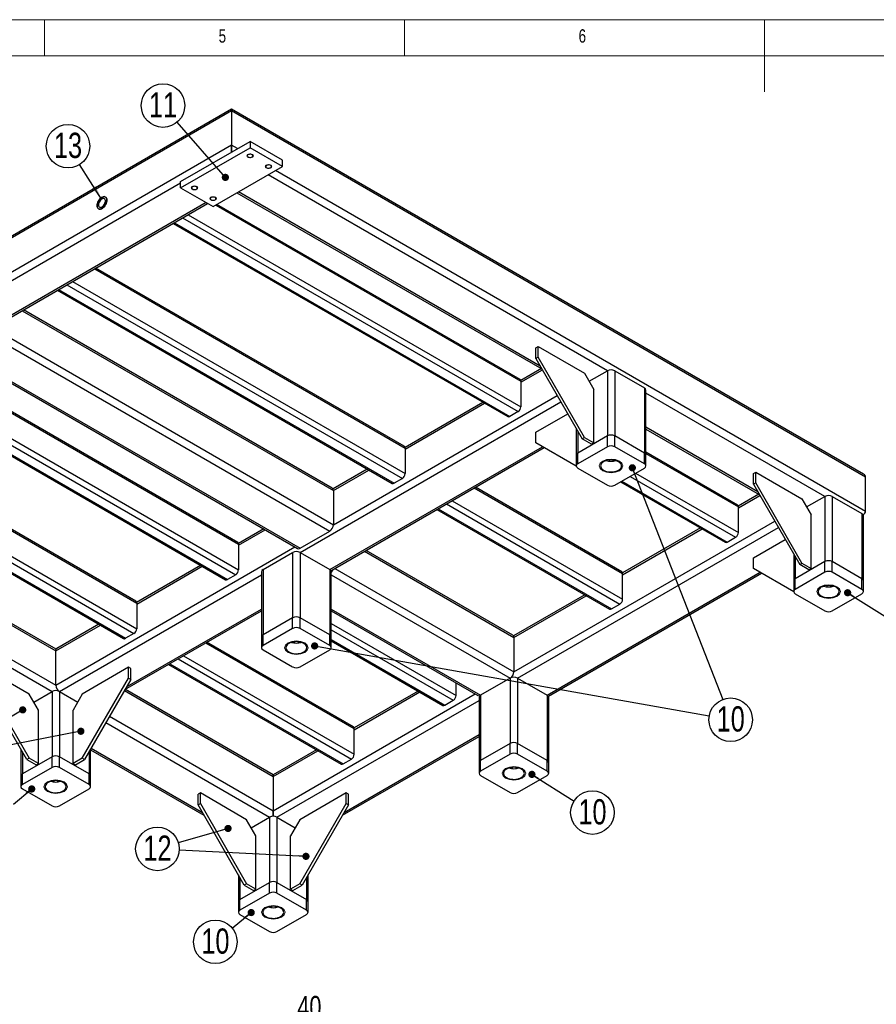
# Model space of a CAD drawing. Header units: millimetres. Extents: x 5 to 589, y 5 to 415.
# Tile 8 of 10: x 194 to 313, y 278 to 415. Entities that reach past the tile are written whole.
import ezdxf

# ---------------------------------------------------------------- set-up
doc = ezdxf.new("R2010")
doc.units = ezdxf.units.MM
doc.header["$PDSIZE"] = -1
for name, color, linetype in [('COTES', 1, 'Continuous'), ('NOTES', 6, 'Continuous'), ('TRAIT-FINS', 9, 'Continuous')]:
    doc.layers.add(name, color=color, linetype=linetype)
doc.layers.add('TRAIT-FORT', color=4, linetype='Continuous', lineweight=25)
doc.styles.add('SLDTEXTSTYLE0', font='TXT', dxfattribs={"width": 0.75})
doc.dimstyles.new('SLDDIMSTYLE1', dxfattribs={"dimtxt": 3, "dimasz": 2, "dimexe": 0, "dimexo": 0.0625, "dimgap": 0.75, "dimtad": 1, "dimlfac": 10, "dimrnd": 1e-09, "dimzin": 12, "dimdsep": 46, "dimtxsty": 'SLDTEXTSTYLE0', "dimsah": 1, "dimcen": 0.09, "dimadec": 0, "dimazin": 3, "dimtfac": 1, "dimtmove": 0, "dimatfit": 0, "dimfxl": 1, "dimfrac": 2, "dimtolj": 1, "dimtzin": 12, "dimarcsym": 0})
doc.dimstyles.new('SLDDIMSTYLE5', dxfattribs={"dimtxt": 0.18, "dimasz": 1, "dimexe": 0, "dimexo": 0.0625, "dimgap": 0, "dimtad": 0, "dimtih": 1, "dimtoh": 1, "dimdec": 0, "dimrnd": 1e-09, "dimzin": 0, "dimdsep": 46, "dimtxsty": 'Standard', "dimblk1": 'DOT', "dimblk2": 'DOT', "dimsah": 1, "dimcen": 0.09, "dimadec": 0, "dimazin": 0, "dimtfac": 1, "dimtdec": 0, "dimtofl": 0, "dimtmove": 0, "dimatfit": 3, "dimldrblk": 'DOT', "dimfxl": 1, "dimfrac": 2, "dimtolj": 1, "dimtzin": 0, "dimarcsym": 0})
doc.dimstyles.new('SLDDIMSTYLE6', dxfattribs={"dimtxt": 0.18, "dimasz": 2, "dimexe": 0, "dimexo": 0.0625, "dimgap": 0, "dimtad": 0, "dimtih": 1, "dimtoh": 1, "dimdec": 0, "dimrnd": 1e-09, "dimzin": 0, "dimdsep": 46, "dimtxsty": 'Standard', "dimsah": 1, "dimcen": 0.09, "dimadec": 0, "dimazin": 0, "dimtfac": 2, "dimtdec": 0, "dimtofl": 0, "dimtmove": 0, "dimatfit": 3, "dimfxl": 1, "dimfrac": 2, "dimtolj": 1, "dimtzin": 0, "dimarcsym": 0})

# ---------------------------------------------------------------- blocks, each defined once
blk = doc.blocks.new('SW_NOTE_15')
at = {"layer": 'NOTES', "color": 0}
blk.add_circle((-1.98, 2.28), 3.02, dxfattribs=at)
at = {"layer": 'NOTES', "color": 0, "insert": (-1.97, 4.14), "char_height": 3.5, "attachment_point": 2, "style": 'SLDTEXTSTYLE0'}
blk.add_mtext('11', dxfattribs=at)
blk = doc.blocks.new('_Dot')
at = {"color": 0, "linetype": 'ByBlock', "lineweight": -2}
blk.add_line((-0.5, 0), (-1, 0), dxfattribs=at)
at = {"color": 0, "linetype": 'ByBlock', "const_width": 0.5}
blk.add_lwpolyline([(-0.25, 0, 1), (0.25, 0, 1)], format="xyb", close=True, dxfattribs=at)
blk = doc.blocks.new('SW_NOTE_16')
at = {"layer": 'NOTES', "color": 0}
blk.add_circle((-1.61, 2.55), 3.02, dxfattribs=at)
at = {"layer": 'NOTES', "color": 0, "insert": (-1.61, 4.41), "char_height": 3.5, "attachment_point": 2, "style": 'SLDTEXTSTYLE0'}
blk.add_mtext('13', dxfattribs=at)
blk = doc.blocks.new('SW_NOTE_19')
at = {"layer": 'NOTES', "color": 0}
blk.add_circle((2.55, -1.61), 3.02, dxfattribs=at)
at = {"layer": 'NOTES', "color": 0, "insert": (2.56, 0.25), "char_height": 3.5, "attachment_point": 2, "style": 'SLDTEXTSTYLE0'}
blk.add_mtext('10', dxfattribs=at)
blk = doc.blocks.new('SW_NOTE_20')
at = {"layer": 'NOTES', "color": 0}
blk.add_circle((-2.34, -1.91), 3.02, dxfattribs=at)
at = {"layer": 'NOTES', "color": 0, "insert": (-2.33, -0.05), "char_height": 3.5, "attachment_point": 2, "style": 'SLDTEXTSTYLE0'}
blk.add_mtext('10', dxfattribs=at)
blk = doc.blocks.new('SW_NOTE_22')
at = {"layer": 'NOTES', "color": 0}
blk.add_circle((2.97, -0.53), 3.02, dxfattribs=at)
at = {"layer": 'NOTES', "color": 0, "insert": (2.98, 1.33), "char_height": 3.5, "attachment_point": 2, "style": 'SLDTEXTSTYLE0'}
blk.add_mtext('10', dxfattribs=at)
blk = doc.blocks.new('SW_NOTE_24')
at = {"layer": 'NOTES', "color": 0}
blk.add_circle((-2.9, -0.84), 3.02, dxfattribs=at)
at = {"layer": 'NOTES', "color": 0, "insert": (-2.89, 1.02), "char_height": 3.5, "attachment_point": 2, "style": 'SLDTEXTSTYLE0'}
blk.add_mtext('12', dxfattribs=at)
blk = doc.blocks.new('_D_57')
at = {"layer": 'COTES', "color": 0, "lineweight": -2, "transparency": 16777216}
for p, q in [((218.55, 275.71), (216.55, 275.71)), ((220.55, 269.22), (220.55, 275.71)), ((220.55, 275.71), (224.55, 275.71)), ((224.55, 243.27), (224.55, 275.71)), ((226.55, 275.71), (236.21, 275.71))]:
    blk.add_line(p, q, dxfattribs=at)
at = {"layer": 'COTES', "color": 0, "transparency": 16777216}
for points in [[(218.55, 276.04), (218.55, 275.38), (220.55, 275.71)], [(226.55, 276.04), (226.55, 275.38), (224.55, 275.71)]]:
    blk.add_solid(points, dxfattribs=at)
at = {"layer": 'Defpoints', "color": 0, "transparency": 16777216}
for p in [(220.55, 275.71), (220.55, 269.16), (224.55, 243.21)]:
    blk.add_point(p, dxfattribs=at)
at = {"layer": 'COTES', "color": 0, "transparency": 16777216, "insert": (233.77, 279.46), "char_height": 3, "attachment_point": 2, "style": 'SLDTEXTSTYLE0'}
blk.add_mtext('\\A1;40', dxfattribs=at)

msp = doc.modelspace()

# ---------------------------------------------------------------- linework, layer by layer
at = {"lineweight": 18}
for p, q in [((589, 415), (5, 415)), ((197, 415), (197, 410)), ((247, 410), (247, 415)), ((297, 415), (297, 405)), ((584, 410), (10, 410))]:
    msp.add_line(p, q, dxfattribs=at)
at = {"layer": 'NOTES'}
for p, q in [((192.6673, 306.0749), (195.2084, 308.1981)), ((223.0487, 288.8799), (225.692, 291.0366))]:
    msp.add_line(p, q, dxfattribs=at)
at = {"layer": 'TRAIT-FINS', "lineweight": 18, "flags": 128}
for points in [[(225.2135, 395.9102), (225.115, 395.9953), (225.0804, 396.0957), (225.115, 396.1961), (225.2135, 396.2813), (225.361, 396.3381), (225.5349, 396.3581), (225.7089, 396.3381), (225.8563, 396.2813), (225.9549, 396.1961), (225.9895, 396.0957), (225.9549, 395.9953), (225.8563, 395.9102), (225.7089, 395.8533), (225.5349, 395.8333), (225.361, 395.8533), (225.2135, 395.9102)], [(227.7848, 394.4258), (227.6863, 394.5109), (227.6517, 394.6113), (227.6863, 394.7117), (227.7848, 394.7969), (227.9323, 394.8538), (228.1062, 394.8737), (228.2802, 394.8538), (228.4276, 394.7969), (228.5262, 394.7117), (228.5608, 394.6113), (228.5262, 394.5109), (228.4276, 394.4258), (228.2802, 394.3689), (228.1062, 394.3489), (227.9323, 394.3689), (227.7848, 394.4258)], [(217.4996, 391.457), (217.4011, 391.5422), (217.3665, 391.6426), (217.4011, 391.743), (217.4996, 391.8281), (217.6471, 391.885), (217.821, 391.905), (217.995, 391.885), (218.1424, 391.8281), (218.241, 391.743), (218.2756, 391.6426), (218.241, 391.5422), (218.1424, 391.457), (217.995, 391.4001), (217.821, 391.3802), (217.6471, 391.4001), (217.4996, 391.457)], [(220.0709, 389.9726), (219.9724, 390.0578), (219.9378, 390.1582), (219.9724, 390.2586), (220.0709, 390.3437), (220.2184, 390.4006), (220.3923, 390.4206), (220.5663, 390.4006), (220.7137, 390.3437), (220.8123, 390.2586), (220.8469, 390.1582), (220.8123, 390.0578), (220.7137, 389.9726), (220.5663, 389.9158), (220.3923, 389.8958), (220.2184, 389.9158), (220.0709, 389.9726)], [(274.5181, 352.3792), (274.1634, 352.6857), (274.0388, 353.0472), (274.1634, 353.4087), (274.5181, 353.7151), (275.049, 353.9199), (275.6752, 353.9918), (276.3014, 353.9199), (276.8323, 353.7151), (277.187, 353.4087), (277.3116, 353.0472), (277.187, 352.6857), (276.8323, 352.3792), (276.3014, 352.1744), (275.6752, 352.1025), (275.049, 352.1744), (274.5181, 352.3792)], [(304.7309, 334.9378), (304.3761, 335.2442), (304.2516, 335.6057), (304.3761, 335.9672), (304.7309, 336.2737), (305.2617, 336.4785), (305.888, 336.5504), (306.5142, 336.4785), (307.045, 336.2737), (307.3998, 335.9672), (307.5243, 335.6057), (307.3998, 335.2442), (307.045, 334.9378), (306.5142, 334.733), (305.888, 334.6611), (305.2617, 334.733), (304.7309, 334.9378)], [(230.8061, 327.1448), (230.4513, 327.4512), (230.3268, 327.8127), (230.4513, 328.1742), (230.8061, 328.4807), (231.3369, 328.6855), (231.9632, 328.7574), (232.5894, 328.6855), (233.1202, 328.4807), (233.475, 328.1742), (233.5995, 327.8127), (233.475, 327.4512), (233.1202, 327.1448), (232.5894, 326.94), (231.9632, 326.8681), (231.3369, 326.94), (230.8061, 327.1448)], [(261.0188, 309.7033), (260.6641, 310.0098), (260.5395, 310.3713), (260.6641, 310.7328), (261.0188, 311.0393), (261.5497, 311.244), (262.1759, 311.3159), (262.8021, 311.244), (263.333, 311.0393), (263.6877, 310.7328), (263.8123, 310.3713), (263.6877, 310.0098), (263.333, 309.7033), (262.8021, 309.4985), (262.1759, 309.4266), (261.5497, 309.4985), (261.0188, 309.7033)], [(197.3792, 307.8478), (197.0245, 308.1543), (196.8999, 308.5158), (197.0245, 308.8773), (197.3792, 309.1838), (197.9101, 309.3886), (198.5363, 309.4605), (199.1625, 309.3886), (199.6934, 309.1838), (200.0481, 308.8773), (200.1727, 308.5158), (200.0481, 308.1543), (199.6934, 307.8478), (199.1625, 307.6431), (198.5363, 307.5712), (197.9101, 307.6431), (197.3792, 307.8478)], [(227.5919, 290.4064), (227.2372, 290.7129), (227.1127, 291.0744), (227.2372, 291.4359), (227.5919, 291.7423), (228.1228, 291.9471), (228.749, 292.019), (229.3752, 291.9471), (229.9061, 291.7423), (230.2608, 291.4359), (230.3854, 291.0744), (230.2608, 290.7129), (229.9061, 290.4064), (229.3752, 290.2016), (228.749, 290.1297), (228.1228, 290.2016), (227.5919, 290.4064)]]:
    msp.add_lwpolyline(points, dxfattribs=at)
at = {"layer": 'TRAIT-FORT', "lineweight": 25}
for p, q in [((222.9636, 402.3311), (140.6821, 354.831)), ((222.9636, 402.5771), (140.9834, 355.251)), ((310.7292, 351.9111), (222.9636, 402.5771)), ((222.9636, 402.5771), (222.9636, 402.3311)), ((222.9636, 402.3311), (222.9636, 402.5771)), ((222.9636, 402.3311), (222.9636, 397.5803)), ((311.0305, 351.4912), (222.9636, 402.3311)), ((215.8925, 392.5333), (225.5349, 398.0998)), ((225.5349, 398.0998), (225.5349, 397.209)), ((230.0347, 395.5021), (225.5349, 398.0998)), ((222.9636, 397.5803), (140.6821, 350.0802)), ((215.8925, 391.6426), (225.5349, 397.209)), ((222.9636, 397.5803), (222.9636, 396.6154)), ((222.9636, 396.6154), (222.9636, 397.5803)), ((223.7994, 397.0979), (222.9636, 397.5803)), ((230.0347, 394.6113), (225.5349, 397.209)), ((230.0347, 394.6113), (230.0347, 395.5021)), ((220.3923, 389.0449), (230.0347, 394.6113)), ((311.0305, 346.7404), (229.0707, 394.0548)), ((215.8925, 391.6426), (215.8925, 392.5333)), ((275.1609, 366.2598), (228.042, 393.461)), ((215.8925, 392.3107), (187.1583, 375.7228)), ((215.8925, 391.6426), (220.3923, 389.0449)), ((223.715, 390.963), (266.0526, 366.522)), ((265.8397, 366.8909), (223.928, 391.086)), ((219.428, 389.6016), (191.2724, 373.3478)), ((191.4652, 373.2132), (219.6409, 389.4787)), ((220.7789, 389.2681), (263.1401, 364.8135)), ((263.0271, 365.0632), (220.9387, 389.3603)), ((216.17, 387.475), (262.7544, 360.5823)), ((216.9415, 387.9203), (263.1401, 361.2504)), ((214.8532, 386.7148), (261.3246, 359.8874)), ((215.0129, 386.807), (261.5974, 359.9144)), ((203.9569, 380.4245), (247.0695, 355.5361)), ((246.9565, 355.7858), (204.1167, 380.5167)), ((198.7826, 377.4374), (245.254, 350.61)), ((198.9423, 377.5296), (245.5267, 350.637)), ((200.0994, 378.1976), (246.6838, 351.305)), ((200.8709, 378.6429), (247.0695, 351.973)), ((193.8646, 374.5983), (237.1057, 349.6357)), ((236.9551, 349.9687), (194.0776, 374.7213)), ((189.4726, 371.1953), (236.5915, 343.9942)), ((190.5012, 371.7891), (237.1057, 344.8849)), ((265.2293, 369.4327), (265.5507, 369.6183)), ((265.2293, 367.9481), (265.2293, 369.4327)), ((265.5507, 368.1336), (265.5507, 369.6183)), ((265.5507, 369.6183), (271.979, 365.9073)), ((185.1455, 368.6974), (232.1138, 341.5832)), ((185.3585, 368.8203), (232.4774, 341.6192)), ((265.5507, 368.1336), (265.2293, 367.9481)), ((265.2293, 367.9481), (271.6576, 356.814)), ((271.979, 356.9996), (265.5507, 368.1336)), ((180.8152, 367.0651), (223.9278, 342.1767)), ((223.8149, 342.4264), (180.9751, 367.1573)), ((265.9917, 366.5572), (263.1308, 364.9056)), ((263.1401, 364.665), (266.1287, 366.3903)), ((177.7292, 365.2835), (223.9278, 338.6136)), ((271.979, 365.9073), (273.2646, 363.6805)), ((272.6217, 364.794), (275.1609, 366.2598)), ((275.1609, 366.2598), (275.1609, 357.2037)), ((276.1895, 366.2598), (276.1895, 357.2037)), ((276.1895, 366.2598), (280.3035, 363.8848)), ((175.6409, 364.078), (222.1124, 337.2506)), ((175.8007, 364.1702), (222.3851, 337.2776)), ((176.9577, 364.8382), (223.5422, 337.9456)), ((263.1401, 364.8135), (263.1401, 361.2504)), ((273.2646, 356.2574), (273.2646, 363.6805)), ((280.3035, 363.8848), (280.3035, 354.8287)), ((237.1057, 344.8849), (268.1859, 362.8271)), ((280.5166, 354.5318), (280.5166, 363.588)), ((305.3737, 348.8184), (280.5166, 363.1681)), ((232.4774, 341.0254), (268.7002, 361.9364)), ((257.8813, 361.8752), (247.0602, 355.6282)), ((247.0695, 355.3876), (258.0944, 361.7522)), ((262.7544, 360.5823), (261.5974, 359.9144)), ((265.2293, 357.7432), (269.6483, 360.2942)), ((166.6731, 358.901), (209.7857, 334.0126)), ((209.6727, 334.2624), (166.8329, 358.9932)), ((270.8339, 358.2407), (270.8339, 354.5318)), ((296.0524, 349.4494), (280.5166, 358.4181)), ((280.5166, 358.1722), (296.2654, 349.0806)), ((163.5871, 357.1195), (209.7857, 330.4495)), ((265.2293, 356.2586), (265.2293, 357.7432)), ((271.0469, 357.8718), (271.0469, 354.8287)), ((275.1609, 357.2037), (271.0469, 354.8287)), ((271.6576, 356.814), (271.979, 356.9996)), ((272.9432, 356.0719), (271.6576, 356.814)), ((271.979, 356.9996), (273.2646, 356.2574)), ((275.1609, 355.719), (275.1609, 357.2037)), ((276.1895, 355.719), (276.1895, 357.2037)), ((280.3035, 354.8287), (276.1895, 357.2037)), ((161.4988, 355.9139), (207.9702, 329.0865)), ((161.6585, 356.0061), (208.2429, 329.1135)), ((162.8156, 356.6741), (209.4, 329.7815)), ((236.5915, 338.6504), (266.161, 355.7206)), ((236.7583, 338.5008), (266.374, 355.5976)), ((247.0695, 355.5361), (247.0695, 351.973)), ((270.8352, 353.0213), (265.2293, 356.2586)), ((275.1609, 355.719), (271.0469, 353.344)), ((273.2646, 356.2574), (272.9432, 356.0719)), ((280.3035, 353.344), (276.1895, 355.719)), ((270.8339, 354.5318), (270.8339, 353.0472)), ((271.0469, 353.344), (271.0469, 354.8287)), ((280.3035, 353.344), (280.3035, 354.8287)), ((293.2399, 347.6218), (280.5166, 354.9668)), ((280.5166, 354.7823), (293.3529, 347.372)), ((280.5166, 353.0472), (280.5166, 354.5318)), ((271.0469, 352.7503), (275.1609, 350.3753)), ((275.4181, 353.8736), (275.4181, 353.7053)), ((275.9323, 353.8736), (275.9323, 353.7053)), ((276.1895, 350.3753), (280.3035, 352.7503)), ((155.2951, 352.3326), (198.5363, 327.37)), ((198.5825, 327.5893), (155.5082, 352.4556)), ((241.8107, 352.5978), (237.0595, 349.855)), ((237.1057, 349.6357), (242.0238, 352.4748)), ((278.3125, 351.6009), (292.9672, 343.1409)), ((279.0839, 352.0462), (293.3529, 343.8089)), ((295.4421, 351.9913), (295.7635, 352.1768)), ((295.4421, 350.5066), (295.4421, 351.9913)), ((295.7635, 350.6922), (295.7635, 352.1768)), ((295.7635, 352.1768), (302.1917, 348.4659)), ((311.0305, 346.7404), (311.0305, 351.4912)), ((246.6838, 351.305), (245.5267, 350.637)), ((256.6685, 349.9947), (277.2823, 338.0947)), ((277.1693, 338.3444), (256.8283, 350.087)), ((276.9957, 350.8407), (291.5374, 342.4459)), ((277.1554, 350.9329), (291.8101, 342.4729)), ((295.7635, 350.6922), (295.4421, 350.5066)), ((295.4421, 350.5066), (301.8703, 339.3726)), ((302.1917, 339.5581), (295.7635, 350.6922)), ((150.9031, 348.9297), (198.022, 321.7285)), ((151.9317, 349.5235), (198.5363, 322.6192)), ((237.1057, 349.6357), (237.1057, 344.8849)), ((296.2045, 349.1158), (293.3435, 347.4642)), ((293.3529, 347.2236), (296.3415, 348.9488)), ((302.8345, 347.3525), (305.3737, 348.8184)), ((305.3737, 348.8184), (305.3737, 339.7622)), ((306.4022, 348.8184), (306.4022, 339.7622)), ((306.4022, 348.8184), (310.5163, 346.4434)), ((252.811, 347.7678), (276.8966, 333.8635)), ((253.5825, 348.2132), (277.2823, 334.5316)), ((293.3529, 343.8089), (293.3529, 347.372)), ((302.1917, 348.4659), (303.4774, 346.2391)), ((251.4942, 347.0076), (275.4668, 333.1686)), ((251.6539, 347.0999), (275.7395, 333.1956)), ((303.4774, 338.816), (303.4774, 346.2391)), ((310.5163, 346.4434), (310.5163, 337.3872)), ((310.6831, 346.2938), (310.7292, 346.3204)), ((310.7293, 337.0903), (310.7293, 346.1465)), ((262.1759, 324.4747), (298.3987, 345.3857)), ((262.6902, 323.584), (298.9129, 344.4949)), ((227.4223, 344.2915), (223.9185, 342.2688)), ((223.9278, 342.0282), (227.6353, 344.1685)), ((232.4774, 341.6192), (236.5915, 343.9942)), ((288.0941, 344.4337), (277.2729, 338.1868)), ((277.2823, 337.9462), (288.3071, 344.3107)), ((291.8101, 342.4729), (292.9672, 343.1409)), ((198.5363, 322.6192), (231.7501, 341.7931)), ((223.9278, 342.1767), (223.9278, 338.6136)), ((295.4421, 340.3018), (299.861, 342.8528)), ((227.3348, 338.6504), (231.4489, 341.0254)), ((231.4489, 341.0254), (231.4489, 331.9692)), ((232.4774, 341.0254), (232.4774, 331.9692)), ((232.4774, 341.0254), (236.5915, 338.6504)), ((241.4336, 341.1998), (262.1759, 329.2255)), ((262.0252, 329.5585), (241.6466, 341.3228)), ((301.0466, 340.7993), (301.0466, 337.0903)), ((301.2596, 340.4303), (301.2596, 337.3872)), ((218.669, 339.2384), (209.7763, 334.1048)), ((209.7857, 333.8642), (218.8821, 339.1154)), ((295.4421, 338.8172), (295.4421, 340.3018)), ((305.3737, 339.7622), (301.2596, 337.3872)), ((301.8703, 339.3726), (302.1917, 339.5581)), ((303.1559, 338.6304), (301.8703, 339.3726)), ((302.1917, 339.5581), (303.4774, 338.816)), ((305.3737, 338.2776), (305.3737, 339.7622)), ((306.4022, 338.2776), (306.4022, 339.7622)), ((310.5163, 337.3872), (306.4022, 339.7622)), ((199.0505, 321.7285), (227.1218, 337.9337)), ((223.5422, 337.9456), (222.3851, 337.2776)), ((227.1218, 338.3535), (227.1218, 329.2974)), ((227.3348, 338.6504), (227.3348, 329.5942)), ((236.5915, 338.6504), (236.5915, 329.5942)), ((236.8045, 329.2974), (236.8045, 338.3535)), ((236.8045, 337.9337), (261.6616, 323.584)), ((237.3188, 338.8244), (262.1759, 324.4747)), ((266.8042, 321.209), (296.3738, 338.2791)), ((266.971, 321.0593), (296.5867, 338.1561)), ((277.2823, 334.5316), (277.2823, 338.0947)), ((301.048, 335.5799), (295.4421, 338.8172)), ((305.3737, 338.2776), (301.2596, 335.9026)), ((303.4774, 338.816), (303.1559, 338.6304)), ((310.5163, 335.9026), (306.4022, 338.2776)), ((301.0466, 337.0903), (301.0466, 335.6057)), ((301.2596, 335.9026), (301.2596, 337.3872)), ((305.6308, 336.4322), (305.6308, 336.2639)), ((306.1451, 336.4322), (306.1451, 336.2639)), ((310.5163, 335.9026), (310.5163, 337.3872)), ((310.7293, 335.6057), (310.7293, 337.0903)), ((272.0234, 335.1564), (262.1297, 329.4448)), ((262.1759, 329.2255), (272.2365, 335.0333)), ((301.2596, 335.3088), (305.3737, 332.9338)), ((306.4022, 332.9338), (310.5163, 335.3088)), ((209.7857, 334.0126), (209.7857, 330.4495)), ((275.7395, 333.1956), (276.8966, 333.8635)), ((208.1589, 321.9907), (227.1218, 332.9378)), ((208.3718, 322.3595), (227.1218, 333.1837)), ((236.8045, 333.1837), (257.5476, 321.209)), ((236.8045, 332.9378), (257.184, 321.173)), ((198.5363, 327.37), (204.74, 330.9513)), ((204.5269, 331.0743), (198.6869, 327.703)), ((231.4489, 331.9692), (227.3348, 329.5942)), ((231.4489, 330.4846), (231.4489, 331.9692)), ((232.4774, 330.4846), (232.4774, 331.9692)), ((236.5915, 329.5942), (232.4774, 331.9692)), ((236.8045, 331.1801), (254.1406, 321.1722)), ((209.4, 329.7815), (208.2429, 329.1135)), ((231.4489, 330.4846), (227.3348, 328.1096)), ((227.3348, 328.1096), (227.3348, 329.5942)), ((236.5915, 328.1096), (232.4774, 330.4846)), ((236.5915, 328.1096), (236.5915, 329.5942)), ((236.8045, 330.2894), (253.7549, 320.5041)), ((219.3847, 328.4712), (239.9985, 316.5712)), ((239.8855, 316.8209), (219.5445, 328.5635)), ((227.1218, 329.2974), (227.1218, 327.8127)), ((231.706, 328.6392), (231.706, 328.4709)), ((232.2203, 328.6392), (232.2203, 328.4709)), ((236.8045, 327.8127), (236.8045, 329.2974)), ((236.8045, 328.9534), (252.5978, 319.8362)), ((236.8045, 328.769), (252.3251, 319.8092)), ((262.1759, 329.2255), (262.1759, 324.4747)), ((198.5363, 322.6192), (198.5363, 327.37)), ((227.3348, 327.5159), (231.4489, 325.1409)), ((232.4774, 325.1409), (236.5915, 327.5159)), ((214.2104, 325.4842), (238.183, 311.6451)), ((214.3701, 325.5764), (238.4557, 311.6721)), ((215.5272, 326.2443), (239.6128, 312.34)), ((216.2987, 326.6897), (239.9985, 313.0081)), ((194.84, 321.376), (188.4118, 325.0869)), ((208.6608, 325.0869), (202.2325, 321.376)), ((208.6608, 323.6023), (208.6608, 325.0869)), ((208.9822, 324.9014), (208.6608, 325.0869)), ((208.9822, 323.4167), (208.9822, 324.9014)), ((194.5186, 312.2827), (188.0904, 323.4167)), ((188.4118, 323.6023), (194.84, 312.4682)), ((202.2325, 312.4682), (208.6608, 323.6023)), ((208.9822, 323.4167), (202.5539, 312.2827)), ((208.6608, 323.6023), (208.9822, 323.4167)), ((254.1406, 321.1722), (254.1406, 322.9299)), ((261.6616, 323.584), (257.5476, 321.209)), ((261.6616, 323.584), (261.6616, 314.5278)), ((262.6902, 323.584), (262.6902, 314.5278)), ((262.6902, 323.584), (266.8042, 321.209)), ((196.1257, 319.1491), (194.84, 321.376)), ((195.4828, 320.2626), (198.022, 321.7285)), ((198.022, 321.7285), (198.022, 312.6723)), ((199.0505, 321.7285), (201.5898, 320.2626)), ((199.0505, 321.7285), (199.0505, 312.6723)), ((202.2325, 321.376), (200.9469, 319.1491)), ((208.0828, 321.8589), (228.749, 309.9286)), ((228.749, 310.1746), (208.2198, 322.0259)), ((228.749, 305.1778), (256.8202, 321.3829)), ((248.8818, 321.7969), (239.9891, 316.6633)), ((239.9985, 316.4227), (249.0948, 321.6739)), ((229.2633, 304.2871), (257.3345, 320.4922)), ((252.5978, 319.8362), (253.7549, 320.5041)), ((257.3345, 320.9121), (257.3345, 311.8559)), ((257.5476, 321.209), (257.5476, 312.1528)), ((266.8042, 321.209), (266.8042, 312.1528)), ((267.0172, 311.8559), (267.0172, 320.9121)), ((196.1257, 311.726), (196.1257, 319.1491)), ((200.9469, 311.726), (200.9469, 319.1491)), ((205.5113, 317.405), (228.2348, 304.2871)), ((206.0256, 318.2957), (228.749, 305.1778)), ((239.9985, 313.0081), (239.9985, 316.5712)), ((238.3716, 304.5492), (257.3345, 315.4963)), ((238.5846, 304.9181), (257.3345, 315.7422)), ((261.6616, 314.5278), (257.5476, 312.1528)), ((261.6616, 313.0432), (261.6616, 314.5278)), ((262.6902, 313.0432), (262.6902, 314.5278)), ((266.8042, 312.1528), (262.6902, 314.5278)), ((193.6949, 313.7094), (193.6949, 310.0004)), ((193.908, 313.3404), (193.908, 310.2973)), ((203.1646, 313.3404), (203.1646, 310.2973)), ((203.3776, 310.0004), (203.3776, 313.7094)), ((203.3776, 313.6408), (219.1265, 304.5492)), ((203.4544, 313.8424), (218.9135, 304.9181)), ((234.7396, 313.6329), (228.749, 310.1746)), ((228.749, 309.9286), (234.9527, 313.5099)), ((261.6616, 313.0432), (257.5476, 310.6682)), ((266.8042, 310.6682), (262.6902, 313.0432)), ((198.022, 312.6723), (193.908, 310.2973)), ((194.84, 312.4682), (194.5186, 312.2827)), ((194.5186, 312.2827), (195.8043, 311.5405)), ((196.1257, 311.726), (194.84, 312.4682)), ((195.8043, 311.5405), (196.1257, 311.726)), ((198.022, 311.1877), (198.022, 312.6723)), ((199.0505, 311.1877), (199.0505, 312.6723)), ((203.1646, 310.2973), (199.0505, 312.6723)), ((202.2325, 312.4682), (200.9469, 311.726)), ((200.9469, 311.726), (201.2683, 311.5405)), ((201.2683, 311.5405), (202.5539, 312.2827)), ((202.5539, 312.2827), (202.2325, 312.4682)), ((238.4557, 311.6721), (239.6128, 312.34)), ((257.3345, 311.8559), (257.3345, 310.3713)), ((257.5476, 310.6682), (257.5476, 312.1528)), ((266.8042, 310.6682), (266.8042, 312.1528)), ((267.0172, 310.3713), (267.0172, 311.8559)), ((198.022, 311.1877), (193.908, 308.8127)), ((203.1646, 308.8127), (199.0505, 311.1877)), ((261.9188, 311.1978), (261.9188, 311.0294)), ((262.433, 311.1978), (262.433, 311.0294)), ((193.6949, 310.0004), (193.6949, 308.5158)), ((193.908, 308.8127), (193.908, 310.2973)), ((198.2792, 309.3423), (198.2792, 309.174)), ((198.7934, 309.3423), (198.7934, 309.174)), ((203.1646, 308.8127), (203.1646, 310.2973)), ((203.3776, 308.5158), (203.3776, 310.0004)), ((228.749, 310.1746), (228.749, 309.9286)), ((228.749, 309.9286), (228.749, 310.1746)), ((228.749, 309.9286), (228.749, 305.1778)), ((257.5476, 310.0744), (261.6616, 307.6994)), ((262.6902, 307.6994), (266.8042, 310.0744)), ((193.908, 308.2189), (198.022, 305.8439)), ((199.0505, 305.8439), (203.1646, 308.2189)), ((218.6245, 307.6455), (218.3031, 307.4599)), ((218.6245, 306.1608), (218.6245, 307.6455)), ((225.0528, 303.9345), (218.6245, 307.6455)), ((238.8735, 307.6455), (232.4453, 303.9345)), ((238.8735, 306.1608), (238.8735, 307.6455)), ((239.1949, 307.4599), (238.8735, 307.6455)), ((218.3031, 305.9753), (218.3031, 307.4599)), ((239.1949, 305.9753), (239.1949, 307.4599)), ((218.3031, 305.9753), (218.6245, 306.1608)), ((224.7314, 294.8412), (218.3031, 305.9753)), ((218.6245, 306.1608), (225.0528, 295.0268)), ((228.749, 305.1778), (228.749, 304.41)), ((228.749, 304.41), (228.749, 305.1778)), ((232.4453, 295.0268), (238.8735, 306.1608)), ((239.1949, 305.9753), (232.7667, 294.8412)), ((238.8735, 306.1608), (239.1949, 305.9753)), ((226.3384, 301.7077), (225.0528, 303.9345)), ((225.6956, 302.8212), (228.2348, 304.2871)), ((228.2348, 304.2871), (228.2348, 295.2309)), ((229.2633, 304.2871), (229.2633, 295.2309)), ((229.2633, 304.2871), (231.8025, 302.8212)), ((232.4453, 303.9345), (231.1596, 301.7077)), ((226.3384, 294.2846), (226.3384, 301.7077)), ((231.1596, 294.2846), (231.1596, 301.7077)), ((223.9077, 296.2679), (223.9077, 292.559)), ((224.1207, 295.899), (224.1207, 292.8559)), ((233.3774, 295.899), (233.3774, 292.8559)), ((233.5904, 292.559), (233.5904, 296.2679)), ((224.1207, 292.8559), (228.2348, 295.2309)), ((225.0528, 295.0268), (224.7314, 294.8412)), ((224.7314, 294.8412), (226.017, 294.0991)), ((226.3384, 294.2846), (225.0528, 295.0268)), ((226.017, 294.0991), (226.3384, 294.2846)), ((228.2348, 293.7463), (228.2348, 295.2309)), ((229.2633, 295.2309), (233.3774, 292.8559)), ((229.2633, 293.7463), (229.2633, 295.2309)), ((232.4453, 295.0268), (231.1596, 294.2846)), ((231.1596, 294.2846), (231.481, 294.0991)), ((231.481, 294.0991), (232.7667, 294.8412)), ((232.7667, 294.8412), (232.4453, 295.0268)), ((223.9077, 292.559), (223.9077, 291.0744)), ((228.2348, 293.7463), (224.1207, 291.3712)), ((224.1207, 291.3712), (224.1207, 292.8559)), ((233.3774, 291.3712), (229.2633, 293.7463)), ((233.3774, 291.3712), (233.3774, 292.8559)), ((233.5904, 291.0744), (233.5904, 292.559)), ((228.4919, 291.9008), (228.4919, 291.7325)), ((229.0062, 291.9008), (229.0062, 291.7325)), ((224.1207, 290.7775), (228.2348, 288.4025)), ((229.2633, 288.4025), (233.3774, 290.7775))]:
    msp.add_line(p, q, dxfattribs=at)
at = {"layer": 'TRAIT-FORT', "lineweight": 25, "flags": 128}
for points in [[(225.8081, 395.938), (225.8765, 395.9915), (225.9145, 396.0542), (225.9188, 396.1207), (225.889, 396.1849), (225.8278, 396.2412), (225.7405, 396.2846), (225.6349, 396.3112), (225.5205, 396.3186), (225.4073, 396.3062), (225.3055, 396.2752), (225.224, 396.2282), (225.1702, 396.1694), (225.1488, 396.104), (225.1617, 396.038), (225.2078, 395.977), (225.2829, 395.9266), (225.3804, 395.8913), (225.4916, 395.8741), (225.6067, 395.8766), (225.7154, 395.8985), (225.8081, 395.938)], [(228.3794, 394.4536), (228.4478, 394.5071), (228.4858, 394.5699), (228.4901, 394.6363), (228.4603, 394.7005), (228.3991, 394.7568), (228.3118, 394.8002), (228.2062, 394.8268), (228.0918, 394.8342), (227.9786, 394.8219), (227.8768, 394.7908), (227.7953, 394.7438), (227.7415, 394.685), (227.7201, 394.6197), (227.733, 394.5536), (227.7791, 394.4927), (227.8542, 394.4423), (227.9517, 394.4069), (228.0629, 394.3897), (228.178, 394.3922), (228.2867, 394.4141), (228.3794, 394.4536)], [(218.0942, 391.4849), (218.1626, 391.5384), (218.2006, 391.6011), (218.205, 391.6675), (218.1751, 391.7318), (218.1139, 391.7881), (218.0266, 391.8314), (217.921, 391.858), (217.8066, 391.8655), (217.6934, 391.8531), (217.5916, 391.822), (217.5101, 391.775), (217.4563, 391.7162), (217.4349, 391.6509), (217.4478, 391.5848), (217.4939, 391.5239), (217.569, 391.4735), (217.6665, 391.4381), (217.7778, 391.4209), (217.8928, 391.4234), (218.0016, 391.4454), (218.0942, 391.4849)], [(205.6395, 389.9547), (205.628, 389.8049), (205.5939, 389.6468), (205.5384, 389.486), (205.4633, 389.3279), (205.3713, 389.1779), (205.2654, 389.041), (205.1492, 388.922), (205.0268, 388.8249), (204.9023, 388.753), (204.7798, 388.7088), (204.6637, 388.6937), (204.5578, 388.7083), (204.4657, 388.752), (204.3907, 388.8235), (204.3351, 388.9202), (204.3011, 389.0388), (204.2896, 389.1754), (204.3011, 389.3253), (204.3351, 389.4833), (204.3907, 389.6441), (204.4657, 389.8022), (204.5578, 389.9523), (204.6637, 390.0891), (204.7798, 390.2081), (204.9023, 390.3052), (205.0268, 390.3771), (205.1492, 390.4214), (205.2654, 390.4365), (205.3713, 390.4219), (205.4633, 390.3781), (205.5384, 390.3067), (205.5939, 390.21), (205.628, 390.0913), (205.6395, 389.9547)], [(204.2896, 389.1754), (204.3011, 389.0388), (204.3351, 388.9202), (204.3907, 388.8235), (204.4657, 388.752), (204.5578, 388.7083), (204.6637, 388.6937), (204.7798, 388.7088), (204.9023, 388.753), (205.0268, 388.8249), (205.1492, 388.922), (205.2654, 389.041), (205.3713, 389.1779), (205.4633, 389.3279), (205.5384, 389.486), (205.5939, 389.6468), (205.628, 389.8049), (205.6395, 389.9547), (205.628, 390.0913), (205.5939, 390.21), (205.5384, 390.3067), (205.4633, 390.3781), (205.3713, 390.4219), (205.2654, 390.4365), (205.1492, 390.4214), (205.0268, 390.3771), (204.9023, 390.3052), (204.7798, 390.2081), (204.6637, 390.0891), (204.5578, 389.9523), (204.4657, 389.8022), (204.3907, 389.6441), (204.3351, 389.4833), (204.3011, 389.3253), (204.2896, 389.1754)], [(204.4824, 389.2868), (204.4937, 389.1736), (204.527, 389.0787), (204.5807, 389.0066), (204.6524, 388.9606), (204.7387, 388.9428), (204.8355, 388.9542), (204.9384, 388.9941), (205.0425, 389.0607), (205.143, 389.1509), (205.2351, 389.2605), (205.3145, 389.3843), (205.3776, 389.5165), (205.4214, 389.6511), (205.4438, 389.7816), (205.4438, 389.902), (205.4214, 390.0066), (205.3776, 390.0906), (205.3145, 390.15), (205.2351, 390.1821), (205.143, 390.1853), (205.0425, 390.1595), (204.9384, 390.1059), (204.8355, 390.0271), (204.7387, 389.9266), (204.6524, 389.8092), (204.5807, 389.6804), (204.527, 389.5462), (204.4937, 389.4129), (204.4824, 389.2868)], [(220.6655, 390.0005), (220.7339, 390.054), (220.7719, 390.1167), (220.7762, 390.1832), (220.7464, 390.2474), (220.6852, 390.3037), (220.5979, 390.3471), (220.4923, 390.3736), (220.3779, 390.3811), (220.2647, 390.3687), (220.1629, 390.3377), (220.0814, 390.2906), (220.0276, 390.2319), (220.0062, 390.1665), (220.0191, 390.1005), (220.0652, 390.0395), (220.1403, 389.9891), (220.2378, 389.9538), (220.3491, 389.9366), (220.4641, 389.939), (220.5728, 389.961), (220.6655, 390.0005)], [(276.7037, 352.4534), (276.8455, 352.5485), (276.9612, 352.6548), (277.0481, 352.7698), (277.1044, 352.8911), (277.1287, 353.0158), (277.1206, 353.1412), (277.0802, 353.2645), (277.0084, 353.383), (276.9068, 353.4939), (276.7777, 353.5949), (276.624, 353.6836), (276.4491, 353.7582), (276.2569, 353.8168), (276.0517, 353.8582), (275.8381, 353.8816), (275.6208, 353.8863), (275.4048, 353.8722), (275.1948, 353.8397), (274.9955, 353.7896), (274.8115, 353.7228), (274.6467, 353.6409), (274.5049, 353.5458), (274.3892, 353.4395), (274.3023, 353.3245), (274.246, 353.2033), (274.2217, 353.0786), (274.2298, 352.9532), (274.2702, 352.8298), (274.342, 352.7114), (274.4436, 352.6004), (274.5727, 352.4994), (274.7264, 352.4107), (274.9013, 352.3362), (275.0935, 352.2775), (275.2987, 352.2361), (275.5124, 352.2128), (275.7296, 352.2081), (275.9456, 352.2221), (276.1556, 352.2546), (276.3549, 352.3048), (276.5389, 352.3716), (276.7037, 352.4534)], [(306.9165, 335.012), (307.0583, 335.1071), (307.1739, 335.2134), (307.2609, 335.3284), (307.3171, 335.4496), (307.3415, 335.5743), (307.3334, 335.6997), (307.2929, 335.823), (307.2211, 335.9415), (307.1196, 336.0525), (306.9905, 336.1534), (306.8367, 336.2422), (306.6618, 336.3167), (306.4696, 336.3754), (306.2644, 336.4168), (306.0508, 336.4401), (305.8336, 336.4448), (305.6175, 336.4308), (305.4075, 336.3983), (305.2083, 336.3481), (305.0242, 336.2813), (304.8594, 336.1995), (304.7176, 336.1043), (304.602, 335.9981), (304.515, 335.8831), (304.4588, 335.7618), (304.4344, 335.6371), (304.4426, 335.5117), (304.483, 335.3884), (304.5548, 335.2699), (304.6564, 335.159), (304.7854, 335.058), (304.9392, 334.9693), (305.1141, 334.8947), (305.3063, 334.8361), (305.5115, 334.7946), (305.7251, 334.7713), (305.9423, 334.7666), (306.1584, 334.7807), (306.3684, 334.8132), (306.5676, 334.8633), (306.7517, 334.9301), (306.9165, 335.012)], [(232.9917, 327.219), (233.1335, 327.3141), (233.2491, 327.4204), (233.3361, 327.5354), (233.3923, 327.6566), (233.4167, 327.7813), (233.4086, 327.9068), (233.3681, 328.0301), (233.2963, 328.1485), (233.1948, 328.2595), (233.0657, 328.3605), (232.9119, 328.4492), (232.737, 328.5237), (232.5448, 328.5824), (232.3396, 328.6238), (232.126, 328.6471), (231.9088, 328.6518), (231.6927, 328.6378), (231.4827, 328.6053), (231.2835, 328.5551), (231.0994, 328.4883), (230.9346, 328.4065), (230.7928, 328.3114), (230.6772, 328.2051), (230.5902, 328.0901), (230.534, 327.9688), (230.5096, 327.8441), (230.5178, 327.7187), (230.5582, 327.5954), (230.63, 327.4769), (230.7316, 327.366), (230.8606, 327.265), (231.0144, 327.1763), (231.1893, 327.1017), (231.3815, 327.0431), (231.5867, 327.0017), (231.8003, 326.9783), (232.0175, 326.9736), (232.2336, 326.9877), (232.4436, 327.0202), (232.6428, 327.0704), (232.8269, 327.1371), (232.9917, 327.219)], [(263.2044, 309.7775), (263.3462, 309.8727), (263.4619, 309.9789), (263.5488, 310.094), (263.6051, 310.2152), (263.6294, 310.3399), (263.6213, 310.4653), (263.5809, 310.5886), (263.5091, 310.7071), (263.4075, 310.818), (263.2784, 310.919), (263.1247, 311.0078), (262.9498, 311.0823), (262.7576, 311.1409), (262.5524, 311.1824), (262.3388, 311.2057), (262.1215, 311.2104), (261.9055, 311.1963), (261.6955, 311.1639), (261.4962, 311.1137), (261.3122, 311.0469), (261.1474, 310.965), (261.0056, 310.8699), (260.8899, 310.7637), (260.803, 310.6486), (260.7467, 310.5274), (260.7224, 310.4027), (260.7305, 310.2773), (260.7709, 310.154), (260.8427, 310.0355), (260.9443, 309.9245), (261.0734, 309.8236), (261.2271, 309.7348), (261.402, 309.6603), (261.5942, 309.6017), (261.7994, 309.5602), (262.013, 309.5369), (262.2303, 309.5322), (262.4463, 309.5462), (262.6563, 309.5787), (262.8556, 309.6289), (263.0396, 309.6957), (263.2044, 309.7775)], [(199.5648, 307.9221), (199.7066, 308.0172), (199.8223, 308.1235), (199.9092, 308.2385), (199.9655, 308.3597), (199.9898, 308.4844), (199.9817, 308.6098), (199.9413, 308.7331), (199.8695, 308.8516), (199.7679, 308.9626), (199.6388, 309.0635), (199.4851, 309.1523), (199.3102, 309.2268), (199.1179, 309.2854), (198.9128, 309.3269), (198.6991, 309.3502), (198.4819, 309.3549), (198.2659, 309.3409), (198.0559, 309.3084), (197.8566, 309.2582), (197.6725, 309.1914), (197.5078, 309.1096), (197.366, 309.0144), (197.2503, 308.9082), (197.1634, 308.7931), (197.1071, 308.6719), (197.0828, 308.5472), (197.0909, 308.4218), (197.1313, 308.2985), (197.2031, 308.18), (197.3047, 308.0691), (197.4338, 307.9681), (197.5875, 307.8794), (197.7624, 307.8048), (197.9546, 307.7462), (198.1598, 307.7047), (198.3734, 307.6814), (198.5907, 307.6767), (198.8067, 307.6908), (199.0167, 307.7232), (199.2159, 307.7734), (199.4, 307.8402), (199.5648, 307.9221)], [(229.7775, 290.4806), (229.9194, 290.5757), (230.035, 290.682), (230.122, 290.797), (230.1782, 290.9183), (230.2026, 291.043), (230.1944, 291.1684), (230.154, 291.2917), (230.0822, 291.4102), (229.9806, 291.5211), (229.8515, 291.6221), (229.6978, 291.7108), (229.5229, 291.7854), (229.3307, 291.844), (229.1255, 291.8854), (228.9119, 291.9088), (228.6946, 291.9135), (228.4786, 291.8994), (228.2686, 291.8669), (228.0694, 291.8168), (227.8853, 291.75), (227.7205, 291.6681), (227.5787, 291.573), (227.463, 291.4667), (227.3761, 291.3517), (227.3198, 291.2305), (227.2955, 291.1058), (227.3036, 290.9804), (227.344, 290.857), (227.4158, 290.7386), (227.5174, 290.6276), (227.6465, 290.5267), (227.8002, 290.4379), (227.9752, 290.3634), (228.1674, 290.3047), (228.3726, 290.2633), (228.5862, 290.24), (228.8034, 290.2353), (229.0194, 290.2493), (229.2294, 290.2818), (229.4287, 290.332), (229.6128, 290.3988), (229.7775, 290.4806)]]:
    msp.add_lwpolyline(points, dxfattribs=at)
at = {"layer": 'TRAIT-FORT', "lineweight": 25}
for centre, radius, start, end in [((275.6752, 365.2673), 1.1178, 62.609672, 117.390328), ((262.8729, 364.843), 0.2689, 353.701152, 54.986667), ((280.1526, 363.5517), 0.3658, 5.694799, 65.625342), ((262.3027, 361.2885), 0.8383, 302.605478, 357.394522), ((261.4376, 360.1374), 0.2744, 245.692881, 305.617577), ((275.6752, 356.2112), 1.1178, 62.609672, 117.390328), ((246.8023, 355.5656), 0.2689, 353.701153, 54.986667), ((275.6752, 354.7265), 1.1178, 62.609672, 117.390328), ((271.1978, 354.4955), 0.3658, 114.374658, 174.305201), ((280.1526, 354.4955), 0.3658, 5.694799, 65.625342), ((271.1595, 353.0472), 0.3175, 110.783421, 249.216579), ((275.6752, 356.0889), 2.3978, 253.527499, 286.472501), ((280.1909, 353.0472), 0.3175, 290.783421, 69.216579), ((246.2321, 352.0111), 0.8383, 302.605478, 357.394522), ((236.7494, 349.675), 0.3585, 353.701152, 54.986667), ((245.367, 350.86), 0.2744, 245.692881, 305.617577), ((275.6752, 351.3678), 1.1178, 242.609672, 297.390328), ((305.888, 347.8259), 1.1178, 62.609672, 117.390328), ((293.0934, 347.4051), 0.2616, 352.74417, 55.943649), ((310.3653, 346.1102), 0.3658, 5.694799, 65.625342), ((235.9892, 344.9357), 1.1177, 302.605478, 357.394522), ((292.5155, 343.847), 0.8383, 302.605478, 357.394522), ((223.6606, 342.2062), 0.2689, 353.701153, 54.986667), ((291.6503, 342.696), 0.2744, 245.692881, 305.617577), ((231.9632, 340.0329), 1.1178, 62.609672, 117.390328), ((232.2644, 341.9165), 0.3658, 245.692881, 305.617577), ((305.888, 338.7697), 1.1178, 62.609672, 117.390328), ((223.0905, 338.6517), 0.8383, 302.605478, 357.394522), ((227.4858, 338.3172), 0.3658, 114.374658, 174.305201), ((236.4405, 338.3172), 0.3658, 5.694799, 65.625342), ((235.892, 339.0543), 1.2277, 318.009249, 341.989021), ((277.0228, 338.1277), 0.2616, 352.74417, 55.943649), ((305.888, 337.2851), 1.1178, 62.609672, 117.390328), ((222.2253, 337.5006), 0.2744, 245.692881, 305.617577), ((301.4106, 337.054), 0.3658, 114.374658, 174.305201), ((305.888, 338.6474), 2.3978, 253.527499, 286.472501), ((310.3653, 337.054), 0.3658, 5.694799, 65.625342), ((301.3723, 335.6057), 0.3175, 110.783421, 249.216579), ((310.4036, 335.6057), 0.3175, 290.783421, 69.216579), ((209.5184, 334.0421), 0.2689, 353.701152, 54.986667), ((276.4449, 334.5697), 0.8383, 302.605478, 357.394522), ((275.5797, 333.4186), 0.2744, 245.692881, 305.617577), ((305.888, 333.9264), 1.1178, 242.609672, 297.390328), ((231.9632, 330.9767), 1.1178, 62.609672, 117.390328), ((208.9483, 330.4876), 0.8383, 302.605478, 357.394522), ((227.4858, 329.2611), 0.3658, 114.374658, 174.305201), ((231.9632, 329.4921), 1.1178, 62.609672, 117.390328), ((236.4405, 329.2611), 0.3658, 5.694799, 65.625342), ((261.8195, 329.2648), 0.3585, 353.701152, 54.986667), ((208.0832, 329.3365), 0.2744, 245.692881, 305.617577), ((227.4475, 327.8127), 0.3175, 110.783421, 249.216579), ((231.9632, 330.8544), 2.3978, 253.527499, 286.472501), ((236.4788, 327.8127), 0.3175, 290.783421, 69.216579), ((198.8822, 327.414), 0.3487, 124.056351, 187.25583), ((231.9632, 326.1334), 1.1178, 242.609672, 297.390328), ((261.0594, 324.5255), 1.1177, 302.605478, 357.394522), ((199.6528, 322.67), 1.1177, 182.605478, 237.394522), ((262.1759, 322.5915), 1.1178, 62.609672, 117.390328), ((198.5363, 320.736), 1.1178, 62.609672, 117.390328), ((253.3032, 321.2103), 0.8383, 302.605478, 357.394522), ((257.3345, 321.5063), 0.3658, 245.692881, 305.617577), ((257.6985, 320.8758), 0.3658, 114.374658, 174.305201), ((266.6533, 320.8758), 0.3658, 5.694799, 65.625342), ((252.438, 320.0592), 0.2744, 245.692881, 305.617577), ((239.739, 316.6042), 0.2616, 352.74417, 55.943649), ((262.1759, 313.5353), 1.1178, 62.609672, 117.390328), ((262.1759, 312.0507), 1.1178, 62.609672, 117.390328), ((198.5363, 311.6798), 1.1178, 62.609672, 117.390328), ((239.1611, 313.0462), 0.8383, 302.605478, 357.394522), ((257.6985, 311.8196), 0.3658, 114.374658, 174.305201), ((266.6533, 311.8196), 0.3658, 5.694799, 65.625342), ((198.5363, 310.1952), 1.1178, 62.609672, 117.390328), ((238.2959, 311.8951), 0.2744, 245.692881, 305.617577), ((257.6602, 310.3713), 0.3175, 110.783421, 249.216579), ((262.1759, 313.413), 2.3978, 253.527499, 286.472501), ((266.6916, 310.3713), 0.3175, 290.783421, 69.216579), ((194.0589, 309.9641), 0.3658, 114.374658, 174.305201), ((198.5363, 311.5575), 2.3978, 253.527499, 286.472501), ((203.0137, 309.9641), 0.3658, 5.694799, 65.625342), ((194.0206, 308.5158), 0.3175, 110.783421, 249.216579), ((203.0519, 308.5158), 0.3175, 290.783421, 69.216579), ((262.1759, 308.6919), 1.1178, 242.609672, 297.390328), ((198.5363, 306.8365), 1.1178, 242.609672, 297.390328), ((228.749, 303.2945), 1.1178, 62.609672, 117.390328), ((228.749, 294.2384), 1.1178, 62.609672, 117.390328), ((224.2717, 292.5227), 0.3658, 114.374658, 174.305201), ((228.749, 292.7537), 1.1178, 62.609672, 117.390328), ((233.2264, 292.5227), 0.3658, 5.694799, 65.625342), ((224.2334, 291.0744), 0.3175, 110.783421, 249.216579), ((228.749, 294.1161), 2.3978, 253.527499, 286.472501), ((233.2647, 291.0744), 0.3175, 290.783421, 69.216579), ((228.749, 289.395), 1.1178, 242.609672, 297.390328)]:
    msp.add_arc(centre, radius, start, end, dxfattribs=at)
for centre, start_param, end_param in [((310.002, 351.4912), 0, 0.78547943), ((310.002, 351.4912), 0, 0.78547943), ((310.002, 346.7404), 5.43510787, 6.28318531), ((310.002, 346.7404), 5.43510787, 6.28318531)]:
    msp.add_ellipse(centre, major_axis=(1.0285, 0), ratio=0.57738155, start_param=start_param, end_param=end_param, dxfattribs=at)

# ---------------------------------------------------------------- block references
at = {"layer": 'NOTES'}
for name, p in [('SW_NOTE_15', (215.4164, 400.7921)), ('SW_NOTE_16', (201.8574, 394.8925)), ('SW_NOTE_22', (289.3146, 318.3413)), ('SW_NOTE_19', (270.5306, 306.5275)), ('SW_NOTE_24', (215.5588, 300.7121)), ('SW_NOTE_20', (223.0487, 288.8799))]:
    msp.add_blockref(name, p, dxfattribs=at)
at = {"layer": 'TRAIT-FINS'}
for p, rotation in [((195.2084, 308.1981, -86.2178), 39.88005405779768), ((225.692, 291.0366, -110.4917), 39.21076930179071)]:
    msp.add_blockref('_Dot', p, dxfattribs=dict(at, rotation=rotation))

# ---------------------------------------------------------------- texts
at = {"layer": 'NOTES', "char_height": 1.8521, "attachment_point": 1, "style": 'SLDTEXTSTYLE0'}
for s, insert in [('5', (221.1667, 413.668)), ('6', (271.1667, 413.668))]:
    msp.add_mtext(s, dxfattribs=dict(at, insert=insert))

# ---------------------------------------------------------------- dimensions: what is measured, and where the dimension line sits
at = {"layer": 'COTES'}
dim = msp.add_linear_dim(base=(220.5515, 275.7085), p1=(224.5515, 243.2123), p2=(220.5515, 269.1623), dimstyle='SLDDIMSTYLE1', dxfattribs=at)
dim.commit()
dim.dimension.update_dxf_attribs({"geometry": '_D_57', "text_midpoint": (233.7705, 275.7085), "dimtype": 160})

# ---------------------------------------------------------------- leaders
at = {"layer": 'NOTES'}
for points, dimstyle in [([(222.1038, 393.1064), (215.4164, 400.7921)], 'SLDDIMSTYLE5'), ([(204.9012, 390.0804), (201.8574, 394.8925)], 'SLDDIMSTYLE6'), ([(278.6267, 352.792), (291.19, 320.6279)], 'SLDDIMSTYLE5'), ([(308.5315, 335.4402), (314.4608, 331.7335)], 'SLDDIMSTYLE5'), ([(234.5009, 328.0569), (289.3146, 318.3413)], 'SLDDIMSTYLE5'), ([(193.9511, 319.1755), (185.2834, 314.023)], 'SLDDIMSTYLE5'), ([(202.0353, 316.21), (185.6529, 313.0514)], 'SLDDIMSTYLE5'), ([(264.6808, 310.2235), (270.5306, 306.5275)], 'SLDDIMSTYLE5'), ([(222.4731, 302.7184), (215.5588, 300.7121)], 'SLDDIMSTYLE5'), ([(233.2932, 298.8446), (215.6747, 299.7203)], 'SLDDIMSTYLE5')]:
    msp.add_leader(points, dimstyle=dimstyle, dxfattribs=at)

doc.saveas('drawing.dxf')
